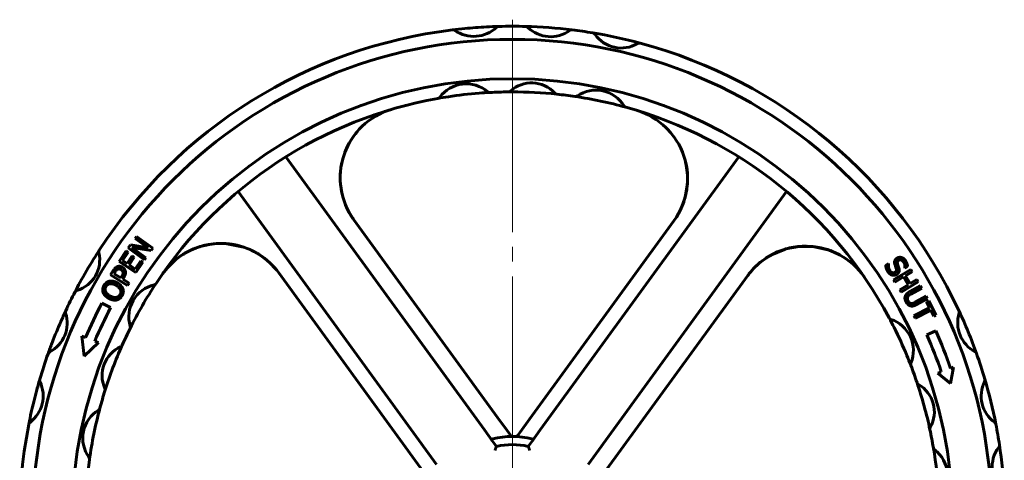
# Model space of a CAD drawing. Header units: millimetres. Extents: x -248 to 501, y 0 to 608.
# Tile 6 of 10: x 77 to 176, y 464 to 509. Entities that reach past the tile are written whole.
import ezdxf

# ---------------------------------------------------------------- set-up
doc = ezdxf.new("R2010")
doc.units = ezdxf.units.MM
doc.linetypes.add('K5LT_AXLED', pattern=[29.093439, 24.593439, -1.5, 1.5, -1.5])
doc.linetypes.add('K5LT_BASIC', pattern=[0])
doc.layers.add('Системный слой (1)', color=251, linetype='Continuous', true_color=0x6c6c6c)

# ---------------------------------------------------------------- blocks, each defined once
blk = doc.blocks.new('U2')
at = {"layer": 'Системный слой (1)', "color": 143, "linetype": 'K5LT_BASIC', "lineweight": 60, "true_color": 0x33acca}
for p, q in [((110.162, 497.05), (109.813, 496.427)), ((110.571, 497.636), (110.162, 497.05)), ((109.813, 496.427), (109.526, 495.775)), ((109.052, 493.237), (109.051, 493.219)), ((109.051, 493.219), (109.051, 493.217)), ((109.051, 493.217), (109.051, 493.213)), ((109.051, 493.213), (109.051, 493.206)), ((109.051, 493.206), (109.051, 493.19)), ((109.051, 493.19), (109.051, 493.159)), ((109.051, 493.159), (109.051, 493.096)), ((109.051, 493.096), (109.054, 492.999)), ((109.053, 493.337), (109.052, 493.302)), ((109.052, 493.302), (109.052, 493.285)), ((109.052, 493.285), (109.052, 493.276)), ((109.052, 493.276), (109.052, 493.265)), ((109.052, 493.265), (109.052, 493.256)), ((109.052, 493.256), (109.052, 493.249)), ((109.052, 493.249), (109.052, 493.237)), ((109.054, 492.999), (109.059, 492.878)), ((109.059, 492.878), (109.078, 492.579)), ((109.078, 492.579), (109.143, 492.049)), ((109.143, 492.049), (109.178, 491.838)), ((109.178, 491.838), (109.185, 491.803)), ((109.185, 491.803), (109.196, 491.75)), ((109.196, 491.75), (109.198, 491.741))]:
    blk.add_line(p, q, dxfattribs=at)
blk = doc.blocks.new('U4')
at = {"layer": 'Системный слой (1)', "color": 143, "linetype": 'K5LT_BASIC', "lineweight": 60, "true_color": 0x33acca}
for p, q in [((153.374, 485.646), (153.458, 485.682)), ((153.458, 485.682), (153.543, 485.717)), ((153.543, 485.717), (153.629, 485.751)), ((156.503, 486.247), (157.03, 486.212)), ((157.03, 486.212), (157.865, 486.075)), ((157.865, 486.075), (158.679, 485.84)), ((158.679, 485.84), (158.686, 485.838)), ((158.686, 485.838), (158.978, 485.727)), ((160.185, 485.106), (160.348, 484.999)), ((160.348, 484.999), (160.508, 484.887)), ((160.508, 484.887), (160.664, 484.772))]:
    blk.add_line(p, q, dxfattribs=at)
blk = doc.blocks.new('U5')
at = {"layer": 'Системный слой (1)', "color": 143, "linetype": 'K5LT_BASIC', "lineweight": 60, "true_color": 0x33acca}
for p, q in [((142.072, 498.329), (141.842, 498.545)), ((142.227, 498.178), (142.072, 498.329)), ((142.584, 497.784), (142.227, 498.178)), ((142.916, 497.369), (142.584, 497.784)), ((144.071, 494.932), (144.067, 494.947)), ((144.083, 494.889), (144.071, 494.932)), ((144.09, 494.86), (144.083, 494.889)), ((144.095, 494.841), (144.09, 494.86)), ((144.112, 494.767), (144.095, 494.841)), ((144.175, 494.472), (144.112, 494.767)), ((144.276, 493.763), (144.175, 494.472)), ((144.295, 493.406), (144.276, 493.763)), ((144.293, 492.641), (144.304, 492.875)), ((144.301, 493.228), (144.295, 493.406)), ((144.304, 493.139), (144.301, 493.228)), ((144.305, 493.094), (144.304, 493.139)), ((144.304, 492.889), (144.305, 492.896)), ((144.304, 492.875), (144.304, 492.889)), ((144.306, 493.072), (144.305, 493.094)), ((144.305, 492.918), (144.306, 492.928)), ((144.305, 492.912), (144.305, 492.918)), ((144.305, 492.907), (144.305, 492.912)), ((144.305, 492.899), (144.305, 492.907)), ((144.305, 492.896), (144.305, 492.899)), ((144.307, 493.05), (144.306, 493.072)), ((144.306, 493.007), (144.307, 493.011)), ((144.306, 493.005), (144.306, 493.007)), ((144.306, 493.002), (144.306, 493.005)), ((144.306, 492.994), (144.306, 493.002)), ((144.306, 492.98), (144.306, 492.994)), ((144.306, 492.973), (144.306, 492.98)), ((144.306, 492.969), (144.306, 492.973)), ((144.306, 492.967), (144.306, 492.969)), ((144.306, 492.964), (144.306, 492.967)), ((144.306, 492.942), (144.306, 492.964)), ((144.306, 492.928), (144.306, 492.942)), ((144.307, 493.035), (144.307, 493.05)), ((144.307, 493.025), (144.307, 493.035)), ((144.307, 493.019), (144.307, 493.025)), ((144.307, 493.014), (144.307, 493.019)), ((144.307, 493.011), (144.307, 493.014)), ((144.053, 491.198), (144.293, 492.641)), ((143.644, 490.073), (144.036, 491.133)), ((144.036, 491.133), (144.053, 491.198)), ((143.179, 489.216), (143.644, 490.073))]:
    blk.add_line(p, q, dxfattribs=at)
blk = doc.blocks.new('U7')
at = {"layer": 'Системный слой (1)', "color": 143, "linetype": 'K5LT_BASIC', "lineweight": 60, "true_color": 0x33acca}
for p, q in [((93.697, 485.749), (93.479, 485.633)), ((94.172, 485.965), (93.697, 485.749)), ((94.416, 486.059), (94.172, 485.965)), ((94.538, 486.105), (94.416, 486.059)), ((94.599, 486.128), (94.538, 486.105)), ((94.629, 486.14), (94.599, 486.128)), ((94.662, 486.152), (94.629, 486.14)), ((94.684, 486.16), (94.662, 486.152)), ((94.699, 486.165), (94.684, 486.16)), ((94.709, 486.168), (94.699, 486.165)), ((94.716, 486.17), (94.709, 486.168)), ((94.723, 486.173), (94.716, 486.17)), ((94.732, 486.175), (94.723, 486.173)), ((94.739, 486.178), (94.732, 486.175)), ((94.749, 486.181), (94.739, 486.178)), ((94.755, 486.183), (94.749, 486.181)), ((94.757, 486.183), (94.755, 486.183)), ((94.759, 486.184), (94.757, 486.183)), ((94.763, 486.185), (94.759, 486.184)), ((94.768, 486.187), (94.763, 486.185)), ((94.771, 486.188), (94.768, 486.187)), ((94.774, 486.189), (94.771, 486.188)), ((94.783, 486.191), (94.774, 486.189)), ((94.85, 486.212), (94.783, 486.191)), ((95.787, 486.431), (94.85, 486.212)), ((96.263, 486.492), (95.787, 486.431)), ((96.502, 486.511), (96.263, 486.492)), ((96.617, 486.517), (96.502, 486.511)), ((96.683, 486.52), (96.617, 486.517)), ((96.736, 486.523), (96.683, 486.52)), ((96.842, 486.524), (96.736, 486.523)), ((97.547, 486.499), (96.842, 486.524)), ((99.235, 486.156), (97.547, 486.499)), ((100.268, 485.723), (100.265, 485.725)), ((100.271, 485.721), (100.268, 485.723)), ((100.273, 485.72), (100.271, 485.721)), ((100.275, 485.719), (100.273, 485.72)), ((100.276, 485.719), (100.275, 485.719)), ((100.277, 485.719), (100.276, 485.719)), ((100.277, 485.718), (100.277, 485.719)), ((100.278, 485.718), (100.277, 485.718)), ((100.277, 485.718), (100.277, 485.718)), ((100.28, 485.717), (100.278, 485.718)), ((100.278, 485.718), (100.278, 485.718)), ((100.282, 485.716), (100.28, 485.717)), ((100.284, 485.715), (100.282, 485.716)), ((100.291, 485.711), (100.284, 485.715)), ((100.299, 485.707), (100.291, 485.711)), ((100.305, 485.704), (100.299, 485.707)), ((100.316, 485.698), (100.305, 485.704)), ((100.321, 485.696), (100.316, 485.698)), ((100.331, 485.691), (100.321, 485.696)), ((100.35, 485.681), (100.331, 485.691)), ((100.389, 485.659), (100.35, 485.681)), ((92.285, 484.822), (91.482, 484.031)), ((92.732, 485.168), (92.285, 484.822)), ((92.965, 485.328), (92.732, 485.168)), ((93.083, 485.405), (92.965, 485.328)), ((93.134, 485.437), (93.083, 485.405)), ((93.155, 485.45), (93.134, 485.437)), ((93.198, 485.477), (93.155, 485.45)), ((93.285, 485.527), (93.198, 485.477)), ((93.479, 485.633), (93.285, 485.527)), ((101.111, 485.213), (100.389, 485.659)), ((101.871, 484.601), (101.111, 485.213)), ((91.482, 484.031), (91.017, 483.435)), ((102.542, 483.895), (101.871, 484.601)), ((91.015, 483.431), (91.014, 483.431)), ((91.016, 483.433), (91.015, 483.432)), ((91.015, 483.432), (91.015, 483.431)), ((91.017, 483.435), (91.016, 483.434)), ((91.016, 483.434), (91.016, 483.433))]:
    blk.add_line(p, q, dxfattribs=at)
blk = doc.blocks.new('U9')
at = {"layer": 'Системный слой (1)', "color": 143, "linetype": 'K5LT_BASIC', "lineweight": 60, "true_color": 0x33acca}
for p, q in [((110.596, 497.665), (110.621, 497.694)), ((110.621, 497.694), (110.671, 497.752)), ((110.671, 497.752), (110.771, 497.87)), ((110.771, 497.87), (110.837, 497.948)), ((109.896, 496.592), (110.059, 496.883)), ((110.059, 496.883), (110.358, 497.347)), ((110.358, 497.347), (110.563, 497.627)), ((110.563, 497.627), (110.565, 497.628)), ((110.565, 497.628), (110.565, 497.629)), ((110.565, 497.629), (110.566, 497.629)), ((110.566, 497.63), (110.567, 497.631)), ((110.566, 497.629), (110.566, 497.63)), ((110.566, 497.63), (110.566, 497.63)), ((110.566, 497.63), (110.566, 497.63)), ((110.566, 497.63), (110.566, 497.63)), ((110.567, 497.632), (110.568, 497.633)), ((110.567, 497.631), (110.567, 497.632)), ((110.568, 497.633), (110.569, 497.634)), ((110.569, 497.634), (110.571, 497.637)), ((110.571, 497.637), (110.572, 497.638)), ((110.572, 497.638), (110.574, 497.639)), ((110.574, 497.639), (110.577, 497.643)), ((110.577, 497.643), (110.583, 497.65)), ((110.583, 497.65), (110.596, 497.665)), ((109.156, 494.41), (109.22, 494.74)), ((109.062, 493.585), (109.083, 493.861)), ((109.083, 493.861), (109.156, 494.41)), ((109.051, 493.293), (109.052, 493.329)), ((109.051, 493.222), (109.051, 493.293)), ((109.058, 492.879), (109.051, 493.222)), ((109.052, 493.329), (109.054, 493.374)), ((109.054, 493.374), (109.056, 493.447)), ((109.056, 493.447), (109.062, 493.585)), ((109.087, 492.469), (109.058, 492.879))]:
    blk.add_line(p, q, dxfattribs=at)
blk = doc.blocks.new('U15')
at = {"layer": 'Системный слой (1)', "color": 143, "linetype": 'K5LT_BASIC', "lineweight": 60, "true_color": 0x33acca}
for p, q in [((154.127, 485.926), (152.832, 485.379)), ((154.277, 485.971), (154.127, 485.926)), ((155.628, 486.222), (154.277, 485.971)), ((157.013, 486.211), (155.628, 486.222)), ((158.684, 485.838), (157.013, 486.211)), ((158.798, 485.797), (158.794, 485.799)), ((159.014, 485.713), (158.798, 485.797)), ((159.806, 485.332), (159.014, 485.713)), ((152.832, 485.379), (151.684, 484.609)), ((160.435, 484.937), (159.806, 485.332)), ((161.048, 484.455), (160.435, 484.937)), ((151.684, 484.609), (150.992, 483.965))]:
    blk.add_line(p, q, dxfattribs=at)
blk = doc.blocks.new('U34')
at = {"layer": 'Системный слой (1)', "color": 143, "linetype": 'K5LT_BASIC', "lineweight": 60, "true_color": 0x33acca}
for start, end in [(79.59469, 145.02012), (36, 79.59469)]:
    blk.add_arc((96.955, 479.275), 7.25, start, end, dxfattribs=at)
blk = doc.blocks.new('U38')
at = {"layer": 'Системный слой (1)', "color": 30, "linetype": 'K5LT_AXLED', "lineweight": 18, "true_color": 0xff8000}
blk.add_line((126.52, 458.589), (126.52, 509.255), dxfattribs=at)

msp = doc.modelspace()

# ---------------------------------------------------------------- linework, layer by layer
at = {"layer": 'Системный слой (1)', "color": 143, "linetype": 'K5LT_BASIC', "lineweight": 60, "true_color": 0x33acca}
for p, q in [((124.2308, 501.8614), (124.2407, 501.8619)), ((123.6853, 467.5936), (103.5371, 495.3252)), ((149.5021, 495.3252), (129.354, 467.5936)), ((98.683, 491.7985), (118.8312, 464.0669)), ((134.2081, 464.0669), (154.3562, 491.7985)), ((125.0261, 468.8509), (110.4354, 488.9332)), ((142.9226, 488.8374), (128.2673, 468.6662)), ((88.2412, 487.0392), (88.3895, 487.243)), ((89.5427, 486.0918), (88.2412, 487.0392)), ((88.3895, 487.243), (90.0335, 486.0464)), ((86.6106, 484.7047), (87.32, 485.7606)), ((87.32, 485.7606), (87.5197, 485.6265)), ((87.5333, 486.0666), (87.7592, 486.377)), ((89.1772, 484.87), (87.5333, 486.0666)), ((87.7592, 486.377), (89.5427, 486.0918)), ((89.8551, 485.8012), (87.9081, 486.1056)), ((87.9081, 486.1056), (89.3256, 485.0739)), ((90.0335, 486.0464), (89.8551, 485.8012)), ((98.2626, 486.4065), (98.2642, 486.4062)), ((88.2984, 483.5708), (86.6106, 484.7047)), ((87.5197, 485.6265), (86.961, 484.7949)), ((86.961, 484.7949), (87.4233, 484.4843)), ((87.4233, 484.4843), (87.9443, 485.2598)), ((88.144, 485.1256), (87.623, 484.3501)), ((87.9443, 485.2598), (88.144, 485.1256)), ((88.2494, 483.9293), (88.8081, 484.7608)), ((88.8081, 484.7608), (89.0078, 484.6267)), ((89.3256, 485.0739), (89.1772, 484.87)), ((85.7512, 483.3415), (86.0215, 483.775)), ((87.623, 484.3501), (88.2494, 483.9293)), ((89.0078, 484.6267), (88.2984, 483.5708)), ((164.4091, 484.2913), (164.6927, 484.4777)), ((164.6927, 484.4777), (164.7036, 484.4612)), ((165.2135, 482.8366), (166.9537, 483.8883)), ((165.4833, 483.9798), (165.3586, 484.3376)), ((166.3724, 484.0219), (166.3616, 484.0384)), ((166.6423, 484.1992), (166.3724, 484.0219)), ((166.9537, 483.8883), (167.0935, 483.657)), ((87.4767, 482.2657), (85.7512, 483.3415)), ((86.2113, 483.6372), (86.0928, 483.447)), ((86.0928, 483.447), (86.7807, 483.0181)), ((86.7807, 483.0181), (86.8783, 483.1747)), ((87.0976, 483.0904), (86.9765, 482.8961)), ((86.9765, 482.8961), (87.6196, 482.495)), ((102.82, 483.5361), (117.4753, 463.3649)), ((135.8181, 463.1802), (150.4088, 483.2625)), ((165.3533, 482.6053), (165.2135, 482.8366)), ((166.2051, 483.1201), (165.3533, 482.6053)), ((166.6892, 482.3191), (166.2051, 483.1201)), ((167.0935, 483.657), (166.411, 483.2445)), ((166.411, 483.2445), (166.8951, 482.4435)), ((166.8951, 482.4435), (167.5776, 482.856)), ((167.5776, 482.856), (167.7174, 482.6247)), ((87.6196, 482.495), (87.4767, 482.2657)), ((165.8374, 481.8043), (166.6892, 482.3191)), ((165.9772, 481.573), (165.8374, 481.8043)), ((167.7174, 482.6247), (165.9772, 481.573)), ((166.8405, 481.6061), (167.9522, 482.2176)), ((168.0824, 481.9808), (166.9707, 481.3693)), ((167.9522, 482.2176), (168.0824, 481.9808)), ((167.4136, 480.5504), (168.5311, 481.1651)), ((168.6614, 480.9283), (167.5497, 480.3168)), ((168.5311, 481.1651), (168.6614, 480.9283)), ((168.5672, 480.5939), (168.7822, 480.7017)), ((168.7822, 480.7017), (169.515, 479.2406)), ((84.8645, 480.4729), (85.7497, 480.0078)), ((167.2705, 479.1804), (168.873, 479.9841)), ((168.9942, 479.7425), (167.3917, 478.9388)), ((168.873, 479.9841), (168.5672, 480.5939)), ((169.3, 479.1328), (168.9942, 479.7425)), ((164.7584, 478.9741), (164.7614, 478.9685)), ((167.3917, 478.9388), (167.2705, 479.1804)), ((169.515, 479.2406), (169.3, 479.1328)), ((83.0496, 475.0928), (82.8346, 477.1051)), ((82.8346, 477.1051), (83.2029, 476.9652)), ((168.59, 477.2384), (169.5042, 477.6437)), ((84.5059, 476.4702), (83.0496, 475.0928)), ((84.138, 476.61), (84.5059, 476.4702)), ((166.9688, 474.1332), (166.9708, 474.1281)), ((170.9981, 473.8344), (171.2877, 473.9424)), ((171.2877, 473.9424), (171.0064, 472.307)), ((169.7225, 473.3584), (170.0609, 473.4846)), ((171.0064, 472.307), (169.7225, 473.3584)), ((167.5978, 472.3855), (167.6044, 472.3659)), ((125.9845, 467.5317), (125.0261, 468.8509)), ((128.2673, 468.6662), (127.3089, 467.347)), ((124.5091, 466.4597), (123.6853, 467.5936)), ((126.428, 466.9214), (125.9845, 467.5317)), ((127.11, 467.0733), (127.0959, 467.0538)), ((127.3089, 467.347), (127.11, 467.0733)), ((129.354, 467.5936), (128.5301, 466.4597)), ((168.902, 467.6167), (168.9044, 467.6055)), ((124.9063, 465.913), (124.5091, 466.4597)), ((128.5301, 466.4597), (128.1329, 465.913)), ((169.2519, 465.7807), (169.2518, 465.7815)), ((169.2525, 465.7772), (169.2523, 465.7786)), ((169.2525, 465.7776), (169.2525, 465.7772))]:
    msp.add_line(p, q, dxfattribs=at)
for centre, radius, start, end in [((126.5196, 458.5885), 50, 96.973948, 146.96572), ((126.5196, 458.5885), 50, 95.540234, 96.973948), ((120.4892, 507.8877), 0.3333, 55.29926, 96.973948), ((120.4892, 507.8877), 0.3333, 55.29926, 96.973948), ((122.6052, 510.9435), 3.3836, 235.29926, 313.252469), ((126.5196, 458.5885), 50, 93.011495, 95.540234), ((126.5196, 458.5885), 50, 91.577781, 93.011495), ((125.1521, 508.2364), 0.3333, 91.577781, 133.252469), ((126.5196, 458.5885), 50, 90, 91.577781), ((126.5196, 458.5885), 50, 88.445001, 90), ((126.5196, 458.5885), 50, 83.031526, 88.445001), ((127.8674, 508.2369), 0.3333, 45.459841, 88.445001), ((127.8674, 508.2369), 0.3333, 45.459841, 88.445001), ((130.412, 510.8227), 3.2946, 225.459841, 306.016687), ((132.5453, 507.8883), 0.3333, 83.031526, 126.016687), ((126.5196, 458.5885), 50, 80.609597, 83.031526), ((134.6233, 507.5896), 0.3333, 34.43548, 80.609597), ((126.5196, 458.5885), 50, 74.96572, 80.609597), ((137.561, 509.6038), 3.2286, 214.43548, 301.139838), ((126.5196, 458.5885), 48.6666, 90, 180), ((126.5196, 458.5885), 48.6666, 180, 90), ((139.403, 506.5551), 0.3333, 74.96572, 121.139838), ((126.5196, 458.5885), 50, 24.973948, 74.96572), ((126.5196, 458.5885), 44.6666, 90, 180), ((126.5196, 458.5885), 44.6666, 180, 90), ((121.8424, 499.3955), 3.3416, 49.616829, 143.460368), ((128.4631, 499.6166), 3.2151, 42.56209, 132.013823), ((126.5196, 458.5885), 43.3333, 94.474086, 98.603111), ((126.5196, 458.5885), 43.3333, 93.014304, 94.474086), ((124.2234, 502.1948), 0.3333, 229.616829, 273.014304), ((124.2234, 502.1948), 0.3333, 229.616829, 273.014304), ((126.5196, 458.5885), 43.3333, 90.566225, 93.014304), ((126.0881, 502.2531), 0.3333, 270.566225, 312.013823), ((126.5196, 458.5885), 43.3333, 90, 90.566225), ((126.5196, 458.5885), 43.3333, 84.009688, 90), ((131.0767, 502.0167), 0.3333, 222.56209, 264.009688), ((131.0767, 502.0167), 0.3333, 222.56209, 264.009688), ((126.5196, 458.5885), 43.3333, 81.554844, 84.009688), ((135.0164, 498.7742), 3.3256, 31.406123, 124.716479), ((126.5196, 458.5885), 43.3333, 100.062892, 146.567757), ((126.5196, 458.5885), 43.3333, 98.603111, 100.062892), ((118.8898, 501.5834), 0.3333, 280.062892, 323.460368), ((132.9326, 501.7817), 0.3333, 261.554844, 304.716479), ((126.5196, 458.5885), 43.3333, 74.567778, 81.554844), ((116.3008, 493.1946), 7.25, 106.451306, 216), ((138.1392, 500.6808), 0.3333, 211.406123, 254.567757), ((138.1392, 500.6808), 0.3333, 211.406123, 254.567757), ((126.5196, 458.5885), 43.3333, 28.062892, 74.567757), ((137.0572, 493.0989), 7.25, 324, 73.020123), ((126.5196, 458.5885), 50, 146.96572, 148.203144), ((84.8818, 485.6638), 0.3333, 146.96572, 193.139838), ((156.2742, 479.0011), 7.25, 34.451306, 144), ((81.4132, 484.8541), 3.2286, 286.43548, 13.139838), ((126.5196, 458.5885), 50, 148.203144, 151.372174), ((126.5196, 458.5885), 50, 151.372174, 152.609597), ((82.421, 481.4377), 0.3333, 106.43548, 152.609597), ((82.421, 481.4377), 0.3333, 106.43548, 152.609597), ((90.9265, 479.0875), 3.3256, 103.406123, 196.716479), ((126.5196, 458.5885), 43.3333, 146.567757, 153.554844), ((90.0781, 482.6467), 0.3333, 283.406123, 326.567757), ((126.5196, 458.5885), 50, 152.609597, 155.031526), ((126.5196, 458.5885), 50, 155.031526, 156.403372), ((81.4948, 479.5538), 0.3333, 155.031526, 198.016687), ((126.5196, 458.5885), 47.054, 152.283886, 156.987928), ((126.5196, 458.5885), 46.054, 152.283886, 156.963913), ((171.5424, 479.5581), 0.3333, 343.29926, 24.973948), ((126.5196, 458.5885), 50, 19.577781, 24.973948), ((78.0448, 478.4317), 3.2946, 297.459841, 18.016687), ((165.0524, 479.1311), 0.3333, 208.062892, 251.460368), ((126.5196, 458.5885), 43.3333, 26.603111, 28.062892), ((165.0524, 479.1311), 0.3333, 208.062892, 251.460368), ((163.884, 475.6469), 3.3416, 337.616829, 71.460368), ((175.1026, 478.49), 3.3836, 163.29926, 241.252469), ((126.5196, 458.5885), 50, 156.403372, 159.073155), ((126.5196, 458.5885), 43.3333, 153.554844, 156.009688), ((87.4222, 478.0351), 0.3333, 333.554844, 16.716479), ((126.5196, 458.5885), 43.3333, 22.474086, 26.603111), ((83.6703, 476.7877), 0.5, 156.987928, 159.198802), ((126.5196, 458.5885), 46.0189, 18.886575, 23.907769), ((126.5196, 458.5885), 47.0189, 18.92011, 23.907769), ((126.5196, 458.5885), 50, 159.073155, 160.445001), ((88.1002, 473.1153), 3.2151, 114.56209, 204.013823), ((126.5196, 458.5885), 43.3333, 156.009688, 162.566225), ((86.6251, 476.3426), 0.3333, 294.56209, 336.009688), ((126.5196, 458.5885), 50, 160.445001, 163.577781), ((79.7177, 475.2125), 0.3333, 117.459841, 160.445001), ((126.5196, 458.5885), 43.3333, 21.014304, 22.474086), ((173.3149, 475.2311), 0.3333, 19.577781, 61.252469), ((126.5196, 458.5885), 50, 16.445001, 19.577781), ((167.282, 474.2474), 0.3333, 157.616829, 201.014304), ((126.5196, 458.5885), 43.3333, 18.566225, 21.014304), ((126.5196, 458.5885), 50, 163.577781, 165.011495), ((78.8791, 472.63), 0.3333, 163.577781, 205.252469), ((174.1545, 472.6489), 0.3333, 333.459841, 16.445001), ((126.5196, 458.5885), 50, 11.031526, 16.445001), ((75.5174, 471.0443), 3.3836, 307.29926, 25.252469), ((84.8588, 471.6712), 0.3333, 342.566225, 24.013823), ((126.5196, 458.5885), 43.3333, 16.990333, 18.566225), ((167.9137, 472.492), 0.3333, 198.566225, 240.013823), ((166.1402, 469.4186), 3.2151, 330.56209, 60.013823), ((177.4001, 471.0279), 3.2946, 153.459841, 234.016687), ((126.5196, 458.5885), 50, 165.011495, 167.540234), ((126.5196, 458.5885), 43.3333, 162.566225, 165.014304), ((126.5196, 458.5885), 43.3333, 13.58558, 16.990333), ((126.5196, 458.5885), 43.3333, 165.014304, 172.062892), ((84.338, 469.8798), 0.3333, 301.616829, 345.014304), ((126.5196, 458.5885), 50, 167.540234, 168.973948), ((86.2646, 466.7503), 3.3416, 121.616829, 215.460368), ((126.5196, 458.5885), 43.3333, 12.009688, 13.58558), ((126.5196, 458.5885), 50, 168.973948, 218.96572), ((77.7698, 468.0875), 0.3333, 127.29926, 168.973948), ((169.2305, 467.6746), 0.3333, 150.56209, 192.009688), ((175.2685, 468.0922), 0.3333, 11.031526, 54.016687), ((126.5196, 458.5885), 50, 8.609597, 11.031526), ((126.5196, 458.5885), 8.3333, 76.193038, 103.806962), ((126.8262, 467.2498), 0.3333, 267.972581, 324), ((126.5196, 458.5885), 43.3333, 9.554844, 12.009688), ((126.5196, 458.5885), 7.5, 77.578178, 102.421822), ((169.5805, 465.8368), 0.3333, 189.554844, 232.716479), ((126.5196, 458.5885), 43.3333, 2.938801, 9.553857), ((178.45, 463.8521), 3.2286, 142.43548, 229.139838), ((175.6266, 466.0237), 0.3333, 322.43548, 8.609597), ((126.5196, 458.5885), 50, 2.96572, 8.609597), ((83.2713, 464.6183), 0.3333, 352.062892, 35.460368), ((167.3641, 462.9257), 3.3256, 317.174972, 52.716479), ((126.5196, 458.5885), 43.3333, 172.062892, 218.567757)]:
    msp.add_arc(centre, radius, start, end, dxfattribs=at)
for points, knots in [([(118.9484, 501.2553), (118.9484, 501.2553), (118.9487, 501.2554), (118.9499, 501.2556), (118.9508, 501.2557), (118.9532, 501.2562), (118.9547, 501.2564), (118.9569, 501.2568), (118.9572, 501.2569), (118.9579, 501.257), (118.9584, 501.2571), (118.9591, 501.2572), (118.9594, 501.2573), (118.9599, 501.2574), (118.9601, 501.2574), (118.9606, 501.2575), (118.9608, 501.2575), (118.9611, 501.2576), (118.9612, 501.2576), (118.9615, 501.2576), (118.9617, 501.2577), (118.9622, 501.2578), (118.9626, 501.2578), (118.9637, 501.258), (118.9645, 501.2582), (118.967, 501.2586), (118.9688, 501.2589), (118.9707, 501.2593)], [0, 0, 0, 0, 3, 3, 6, 6, 9, 9, 9.5125052, 9.5125052, 10.1994141, 10.1994141, 10.6392244, 10.6392244, 10.9208238, 10.9208238, 11.2024232, 11.2024232, 11.3588682, 11.3588682, 11.6091805, 11.6091805, 12.0785161, 12.0785161, 13.0171873, 13.0171873, 15, 15, 15, 15]), ([(144.0487, 495.003), (144.0547, 494.9844), (144.0606, 494.9659), (144.0733, 494.9271), (144.0776, 494.9061), (144.1571, 494.5954), (144.2131, 494.3013), (144.2685, 493.8615), (144.2828, 493.7173), (144.3017, 493.411), (144.3074, 493.2485), (144.307, 493.0742), (144.3076, 493.0622), (144.2868, 492.7525), (144.2838, 492.4526), (144.2044, 491.8545), (144.1452, 491.5552), (143.9848, 490.9455), (143.8808, 490.6357), (143.6323, 490.0315), (143.4874, 489.737), (143.2218, 489.2785), (143.1129, 489.1075), (142.9968, 488.9416)], [12.6142571, 12.6142571, 12.6142571, 12.6142571, 12.7158118, 12.7158118, 12.8272048, 12.8272048, 14.3893027, 14.3893027, 15.1472869, 15.1472869, 15.9994099, 15.9994099, 16.0622034, 16.0622034, 17.6335734, 17.6335734, 19.240568, 19.240568, 20.9632461, 20.9632461, 22.6990588, 22.6990588, 23.7738475, 23.7738475, 23.7738475, 23.7738475]), ([(110.4354, 488.9332), (110.3581, 489.0397), (110.2837, 489.1483), (110.1409, 489.3696), (110.0726, 489.4822), (109.9422, 489.7111), (109.8801, 489.8272), (109.8118, 489.9639), (109.8024, 489.9829), (109.7839, 490.0207), (109.7747, 490.0396), (109.759, 490.0726), (109.7523, 490.0865), (109.7409, 490.1108), (109.7361, 490.1211), (109.7278, 490.139), (109.7243, 490.1465), (109.7183, 490.1594), (109.7159, 490.1647), (109.7135, 490.17)], [0, 0, 0, 0, 5.3293703, 5.3293703, 10.6587407, 10.6587407, 15.988111, 15.988111, 16.8420702, 16.8420702, 17.693254, 17.693254, 18.3186532, 18.3186532, 18.7781593, 18.7781593, 19.115777, 19.115777, 19.3514874, 19.3514874, 19.3514874, 19.3514874]), ([(93.7528, 485.7793), (93.7724, 485.789), (93.7919, 485.7985), (93.9677, 485.8832), (94.1274, 485.9513), (94.4084, 486.0653), (94.5313, 486.1087), (94.656, 486.1502), (94.6572, 486.1507), (94.9546, 486.2293), (95.2465, 486.3261), (95.8558, 486.4465), (96.1682, 486.4875), (96.6634, 486.5205), (96.8458, 486.524), (97.1613, 486.5245), (97.2947, 486.5184), (97.494, 486.5056), (97.5603, 486.5004), (97.7205, 486.4857), (97.8144, 486.4751), (97.9465, 486.4576), (97.9849, 486.4522), (98.0392, 486.4441), (98.055, 486.4417), (98.0772, 486.4382), (98.0837, 486.4372), (98.0929, 486.4357), (98.0956, 486.4353), (98.1009, 486.4344), (98.1036, 486.434), (98.1088, 486.4331), (98.1113, 486.4327), (98.1188, 486.4315), (98.1238, 486.4307), (98.1386, 486.4283), (98.1485, 486.4266), (98.1781, 486.4216), (98.1978, 486.4182), (98.2326, 486.412), (98.2476, 486.4093), (98.2626, 486.4065)], [14.9252403, 14.9252403, 14.9252403, 14.9252403, 15.1927182, 15.1927182, 17.3227196, 17.3227196, 18.9218951, 18.9218951, 18.9386589, 18.9386589, 22.7122326, 22.7122326, 26.5943797, 26.5943797, 28.8528076, 28.8528076, 30.508585, 30.508585, 31.3339196, 31.3339196, 32.508965, 32.508965, 32.9925762, 32.9925762, 33.1916151, 33.1916151, 33.2735332, 33.2735332, 33.307248, 33.307248, 33.3409629, 33.3409629, 33.3727649, 33.3727649, 33.4354124, 33.4354124, 33.5602292, 33.5602292, 33.8096236, 33.8096236, 34, 34, 34, 34]), ([(99.8221, 485.9326), (99.8258, 485.931), (99.8295, 485.9294), (99.8377, 485.9259), (99.8422, 485.9239), (99.8509, 485.9201), (99.855, 485.9183), (99.8629, 485.9149), (99.8666, 485.9132), (99.8738, 485.9101), (99.8772, 485.9086), (99.8837, 485.9057), (99.8868, 485.9044), (99.8927, 485.9018), (99.8955, 485.9005), (99.9008, 485.8981), (99.9034, 485.897), (99.9083, 485.8948), (99.9106, 485.8938), (99.9152, 485.8917), (99.9175, 485.8907), (99.921, 485.8891), (99.9222, 485.8886), (99.9246, 485.8875), (99.9259, 485.8869), (99.9296, 485.8853), (99.9321, 485.8841), (99.9395, 485.8808), (99.9444, 485.8786), (99.9592, 485.8719), (99.969, 485.8674), (99.9983, 485.854), (100.0178, 485.8449), (100.076, 485.8176), (100.1146, 485.7991), (100.2296, 485.7426), (100.3055, 485.7037), (100.3837, 485.6619), (100.3867, 485.6604), (100.5045, 485.592), (100.6207, 485.5275), (100.7645, 485.4439), (100.7926, 485.4257), (101.0206, 485.2824), (101.214, 485.1473), (101.4002, 485.003)], [10.2896244, 10.2896244, 10.2896244, 10.2896244, 10.4117613, 10.4117613, 10.5627098, 10.5627098, 10.6999357, 10.6999357, 10.8246865, 10.8246865, 10.9380963, 10.9380963, 11.0411961, 11.0411961, 11.1349233, 11.1349233, 11.2201297, 11.2201297, 11.2975902, 11.2975902, 11.3750506, 11.3750506, 11.4140811, 11.4140811, 11.456114, 11.456114, 11.5389788, 11.5389788, 11.704108, 11.704108, 12.0331654, 12.0331654, 12.6888783, 12.6888783, 13.9955004, 13.9955004, 16.599137, 16.599137, 16.7036493, 16.7036493, 20.7635227, 20.7635227, 21.787195, 21.787195, 29, 29, 29, 29]), ([(150.4088, 483.2625), (150.4944, 483.3803), (150.5836, 483.4954), (150.7689, 483.7201), (150.865, 483.8297), (151.0636, 484.0428), (151.1661, 484.1463), (151.2785, 484.2533), (151.2854, 484.2598), (151.3112, 484.2842), (151.3302, 484.3019), (151.3556, 484.3254), (151.3619, 484.3312), (151.3702, 484.3389), (151.3723, 484.3408), (151.375, 484.3433), (151.3757, 484.3439), (151.3771, 484.3451), (151.3777, 484.3457), (151.379, 484.3469), (151.3795, 484.3474), (151.3811, 484.3488), (151.3822, 484.3498), (151.385, 484.3524), (151.3868, 484.354), (151.3886, 484.3557)], [0, 0, 0, 0, 5.6, 5.6, 11.2, 11.2, 16.8, 16.8, 17.163228, 17.163228, 18.1642319, 18.1642319, 18.4922227, 18.4922227, 18.5996928, 18.5996928, 18.6349067, 18.6349067, 18.6701205, 18.6701205, 18.6990742, 18.6990742, 18.7538513, 18.7538513, 18.8475537, 18.8475537, 18.8475537, 18.8475537]), ([(124.5308, 466.6811), (124.5016, 466.6739), (124.4771, 466.666), (124.4444, 466.648), (124.4339, 466.6386), (124.4235, 466.6159), (124.4233, 466.6035), (124.4317, 466.5733), (124.4412, 466.5558), (124.4581, 466.5301), (124.4632, 466.5228), (124.4686, 466.5154)], [0.00042724, 0.00042724, 0.00042724, 0.00042724, 0.03252885, 0.03252885, 0.05844422, 0.05844422, 0.08305158, 0.08305158, 0.11094162, 0.11094162, 0.12154514, 0.12154514, 0.12154514, 0.12154514]), ([(124.767, 465.5376), (124.7672, 465.5382), (124.7674, 465.5387), (124.7795, 465.5721), (124.7915, 465.6049), (124.8147, 465.6681), (124.8259, 465.6985), (124.8513, 465.7669), (124.8649, 465.8033), (124.8858, 465.8588), (124.8936, 465.8795), (124.9037, 465.9062), (124.9063, 465.9129), (124.9063, 465.913)], [-0.00053974, -0.00053974, -0.00053974, -0.00053974, 0, 0, 0.0314048, 0.0314048, 0.06211351, 0.06211351, 0.10447717, 0.10447717, 0.14037713, 0.14037713, 0.17355906, 0.17355906, 0.17355906, 0.17355906]), ([(128.1329, 465.913), (128.1329, 465.9129), (128.1355, 465.9062), (128.1456, 465.8795), (128.1534, 465.8588), (128.1743, 465.8033), (128.1879, 465.7669), (128.2133, 465.6985), (128.2246, 465.6681), (128.2477, 465.6049), (128.2597, 465.5721), (128.2718, 465.5387), (128.272, 465.5382), (128.2722, 465.5376)], [0, 0, 0, 0, 0.0329948, 0.0329948, 0.06869231, 0.06869231, 0.11081706, 0.11081706, 0.1413526, 0.1413526, 0.1725803, 0.1725803, 0.173117, 0.173117, 0.173117, 0.173117]), ([(128.5706, 466.5154), (128.5763, 466.5232), (128.5815, 466.5308), (128.5997, 466.5584), (128.6096, 466.5773), (128.6162, 466.6084), (128.6148, 466.6206), (128.6022, 466.6416), (128.5918, 466.65), (128.56, 466.6667), (128.5364, 466.6742), (128.5084, 466.6811)], [0.26120985, 0.26120985, 0.26120985, 0.26120985, 0.27213363, 0.27213363, 0.30273674, 0.30273674, 0.32763859, 0.32763859, 0.35165235, 0.35165235, 0.3825611, 0.3825611, 0.3825611, 0.3825611]), ([(169.2519, 465.7807), (169.252, 465.7804), (169.252, 465.7801), (169.2789, 465.6224), (169.3329, 465.4648), (169.4156, 465.344)], [-0.00039593, -0.00039593, -0.00039593, -0.00039593, 0, 0, 0.20279718, 0.20279718, 0.20279718, 0.20279718]), ([(169.3083, 465.644), (169.3083, 465.644), (169.3083, 465.644), (169.3076, 465.645), (169.3068, 465.6461), (169.303, 465.6516), (169.3, 465.6562), (169.2959, 465.6628), (169.2947, 465.6648), (169.2932, 465.6674), (169.2929, 465.6679), (169.2925, 465.6687), (169.2923, 465.6689), (169.2919, 465.6697), (169.2916, 465.6701), (169.291, 465.6713), (169.2905, 465.672), (169.2893, 465.6742), (169.2885, 465.6757), (169.2874, 465.6776), (169.2872, 465.6781), (169.286, 465.6803), (169.285, 465.6822), (169.2825, 465.6871), (169.281, 465.6901), (169.278, 465.6965), (169.2765, 465.6996), (169.2743, 465.7048), (169.2734, 465.7068), (169.2726, 465.7088)], [1.2956163, 1.2956163, 1.2956163, 1.2956163, 1.2957162, 1.2957162, 2.0041091, 2.0041091, 5.0041091, 5.0041091, 6.3209003, 6.3209003, 6.6450151, 6.6450151, 6.8250856, 6.8250856, 7.1132029, 7.1132029, 7.5813907, 7.5813907, 8.5177663, 8.5177663, 8.8061832, 8.8061832, 9.9588293, 9.9588293, 11.8723255, 11.8723255, 13.8402423, 13.8402423, 15, 15, 15, 15]), ([(169.3786, 465.5716), (169.3918, 465.5616), (169.4052, 465.5512), (169.4322, 465.5298), (169.4459, 465.5189), (169.4734, 465.4965), (169.4873, 465.485), (169.5063, 465.469), (169.5113, 465.4647), (169.5201, 465.4572), (169.5239, 465.4541), (169.5313, 465.4477), (169.535, 465.4445), (169.546, 465.4349), (169.5534, 465.4285), (169.5688, 465.4149), (169.577, 465.4077), (169.5851, 465.4004)], [0, 0, 0, 0, 3.2, 3.2, 6.4, 6.4, 9.6, 9.6, 10.7673567, 10.7673567, 11.6183457, 11.6183457, 12.4693347, 12.4693347, 14.1429373, 14.1429373, 16, 16, 16, 16])]:
    msp.add_open_spline(points, degree=3, knots=knots, dxfattribs=at)
for points in [[(165.3586, 484.3376), (165.3241, 484.4411), (165.3029, 484.6263), (165.3241, 484.7171)], [(165.3241, 484.7171), (165.3462, 484.8065), (165.4596, 484.9639), (165.5588, 485.0291)], [(165.5588, 485.0291), (165.7654, 485.1648), (166.2566, 485.0263), (166.4204, 484.777)], [(165.7369, 484.809), (165.6295, 484.7384), (165.5766, 484.5399), (165.6182, 484.4135)], [(166.2348, 484.6334), (166.1317, 484.7903), (165.8567, 484.8877), (165.7369, 484.809)], [(166.4204, 484.777), (166.5145, 484.6338), (166.6246, 484.3433), (166.6423, 484.1992)], [(86.0215, 483.775), (86.1174, 483.9288), (86.302, 484.1127), (86.4108, 484.1595)], [(86.4688, 483.9038), (86.3985, 483.872), (86.2785, 483.7449), (86.2113, 483.6372)], [(86.4108, 484.1595), (86.5366, 484.215), (86.8074, 484.1976), (86.9514, 484.1078)], [(86.8093, 483.8644), (86.7198, 483.9202), (86.55, 483.9406), (86.4688, 483.9038)], [(87.0042, 483.607), (86.9847, 483.691), (86.8918, 483.8129), (86.8093, 483.8644)], [(86.9514, 484.1078), (87.0632, 484.0381), (87.2149, 483.8329), (87.2404, 483.718)], [(87.2404, 483.718), (87.2726, 483.5735), (87.2127, 483.275), (87.0976, 483.0904)], [(164.6433, 483.6467), (164.5221, 483.8313), (164.4291, 484.1408), (164.4091, 484.2913)], [(164.7036, 484.4612), (164.6722, 484.2809), (164.7421, 483.9226), (164.828, 483.7918)], [(164.828, 483.7918), (164.9511, 483.6045), (165.2325, 483.5153), (165.3605, 483.5995)], [(165.3605, 483.5995), (165.4624, 483.6664), (165.5231, 483.8502), (165.4833, 483.9798)], [(165.7576, 484.0063), (165.8189, 483.7961), (165.7094, 483.4916), (165.5511, 483.3875)], [(165.6182, 484.4135), (165.646, 484.3293), (165.7331, 484.0887), (165.7576, 484.0063)], [(166.3616, 484.0384), (166.3826, 484.1685), (166.3262, 484.4943), (166.2348, 484.6334)], [(85.0701, 482.2629), (85.1731, 482.4432), (85.4641, 482.6603), (85.6343, 482.6959)], [(85.6343, 482.6959), (85.8088, 482.7291), (86.216, 482.6445), (86.4363, 482.5187)], [(86.8783, 483.1747), (86.9655, 483.3145), (87.028, 483.5144), (87.0042, 483.607)], [(165.0889, 483.3047), (164.9612, 483.3371), (164.7456, 483.4911), (164.6433, 483.6467)], [(165.5511, 483.3875), (165.4506, 483.3215), (165.2044, 483.276), (165.0889, 483.3047)], [(84.9846, 481.5584), (84.9261, 481.7285), (84.9688, 482.0855), (85.0701, 482.2629)], [(85.2741, 482.1483), (85.2014, 482.021), (85.1806, 481.7786), (85.2333, 481.6517)], [(85.6803, 482.4343), (85.5487, 482.4165), (85.3444, 482.2714), (85.2741, 482.1483)], [(86.2966, 482.274), (86.122, 482.3737), (85.8083, 482.4523), (85.6803, 482.4343)], [(86.7078, 481.3294), (86.8475, 481.5741), (86.6443, 482.0754), (86.2966, 482.274)], [(86.4363, 482.5187), (86.6509, 482.3961), (86.9365, 482.0887), (86.995, 481.9187)], [(86.995, 481.9187), (87.0559, 481.7397), (87.009, 481.3851), (86.9101, 481.2119)], [(85.5447, 480.9577), (85.3229, 481.0843), (85.0482, 481.3874), (84.9846, 481.5584)], [(85.2333, 481.6517), (85.2834, 481.5301), (85.5128, 481.3004), (85.6845, 481.2023)], [(86.3445, 480.7798), (86.1691, 480.7452), (85.7622, 480.8334), (85.5447, 480.9577)], [(85.6845, 481.2023), (86.0321, 481.0037), (86.568, 481.0848), (86.7078, 481.3294)], [(86.9101, 481.2119), (86.808, 481.0331), (86.5229, 480.8164), (86.3445, 480.7798)], [(166.4872, 480.5731), (166.4007, 480.7304), (166.3543, 481.0096), (166.3914, 481.1372)], [(166.3914, 481.1372), (166.4321, 481.2818), (166.6499, 481.5013), (166.8405, 481.6061)], [(166.6533, 481.0951), (166.6073, 481.0077), (166.6242, 480.8026), (166.6894, 480.6842)], [(166.9707, 481.3693), (166.8466, 481.301), (166.6966, 481.1772), (166.6533, 481.0951)], [(166.6894, 480.6842), (166.7505, 480.5731), (166.9194, 480.4403), (167.0178, 480.4324)], [(166.9131, 480.1886), (166.7825, 480.2277), (166.5778, 480.4085), (166.4872, 480.5731)], [(167.5497, 480.3168), (167.3634, 480.2144), (167.0565, 480.1433), (166.9131, 480.1886)], [(167.0178, 480.4324), (167.1103, 480.425), (167.2938, 480.4845), (167.4136, 480.5504)]]:
    msp.add_open_spline(points, degree=2, dxfattribs=at)

# ---------------------------------------------------------------- block references
at = {"layer": 'Системный слой (1)'}
for name in ['U38', 'U9', 'U5', 'U2', 'U34', 'U7', 'U15', 'U4']:
    msp.add_blockref(name, (0, 0), dxfattribs=at)

doc.saveas('drawing.dxf')
